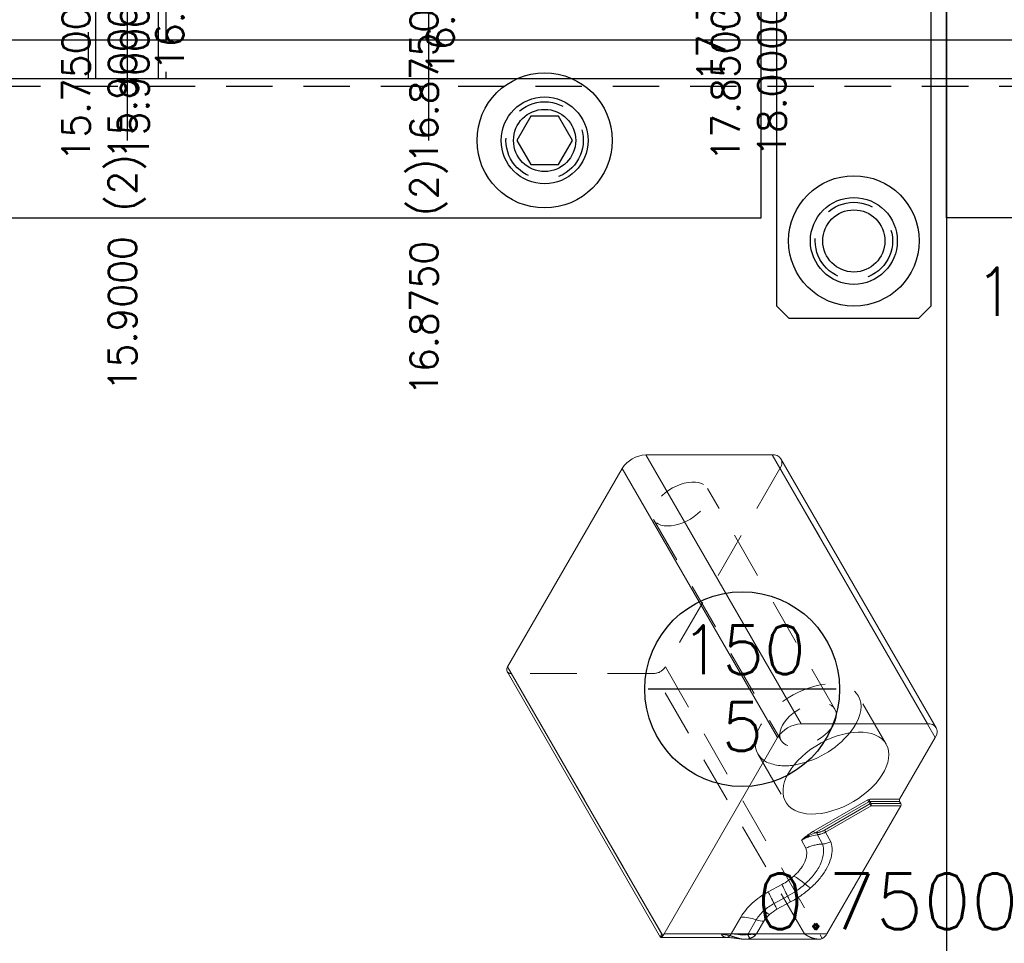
# Model space of a CAD drawing. Header units: inches. Extents: x -77 to 299, y -110 to 144.
# Tile 160 of 256: x 20.74 to 23.93, y -41.82 to -38.83. Entities that reach past the tile are written whole.
import ezdxf
from ezdxf.enums import TextEntityAlignment as Align

# ---------------------------------------------------------------- set-up
doc = ezdxf.new("R2010")
doc.units = ezdxf.units.IN
doc.header["$MEASUREMENT"] = 0
doc.linetypes.add('HIDDEN', pattern=[0.225, 0.15, -0.075])
doc.layers.get('DEFPOINTS').update_dxf_attribs({"color": 8})
for name, color, linetype in [('DIN-M-S', 8, 'Continuous'), ('DSS-M-BA', 74, 'Continuous'), ('DSS-M-H', 4, 'HIDDEN'), ('DSS-M-S', 53, 'Continuous'), ('DST-M-BA', 74, 'Continuous'), ('DST-M-S', 53, 'Continuous'), ('MFB-M-S', 8, 'Continuous'), ('ST1-M-H', 4, 'HIDDEN'), ('ST1-M-S', 193, 'Continuous'), ('SVA-M-D', 42, 'Continuous'), ('SVB-M-D', 42, 'Continuous'), ('SVD-M-D', 42, 'Continuous'), ('SVD-M-S', 8, 'Continuous'), ('SVE-M-BA', 74, 'Continuous'), ('SVE-M-D', 42, 'Continuous'), ('SVF-M-d', 42, 'Continuous')]:
    doc.layers.add(name, color=color, linetype=linetype)
doc.styles.get("Standard").update_dxf_attribs({"font": 'txt.shx'})
doc.dimstyles.get("Standard").update_dxf_attribs({"dimtxt": 0.18, "dimasz": 0.18, "dimexe": 0.18, "dimexo": 0.0625, "dimgap": 0.09, "dimtad": 0, "dimtih": 1, "dimtoh": 1, "dimdec": 4, "dimzin": 0, "dimdsep": 46, "dimtxsty": 'Standard', "dimcen": 0.09, "dimadec": 0, "dimazin": 0, "dimtfac": 1, "dimtdec": 4, "dimtofl": 0, "dimtmove": 0, "dimatfit": 3, "dimfxl": 0, "dimtolj": 1, "dimtzin": 0, "dimarcsym": 0})
doc.dimstyles.new('STANDARD$0', dxfattribs={"dimtxt": 0.156, "dimasz": 0.18, "dimexe": 0.18, "dimexo": 0.0625, "dimgap": 0.07, "dimtad": 0, "dimtih": 1, "dimtoh": 1, "dimdec": 4, "dimzin": 4, "dimdsep": 46, "dimtxsty": 'Standard', "dimcen": 0.09, "dimclrd": 2, "dimclre": 2, "dimclrt": 2, "dimadec": 4, "dimazin": 0, "dimtfac": 1, "dimtdec": 4, "dimtofl": 0, "dimtmove": 0, "dimatfit": 3, "dimfxl": 0, "dimtolj": 1, "dimtzin": 0, "dimarcsym": 0})

# ---------------------------------------------------------------- blocks, each defined once
blk = doc.blocks.new('dm108435')
at = {"layer": 'DSS-M-H'}
blk.add_circle((0, 0), 0.125, dxfattribs=at)
at = {"layer": 'DSS-M-S'}
blk.add_circle((0, 0), 0.1005, dxfattribs=at)
blk = doc.blocks.new('dm108436')
at = {"layer": 'DIN-M-S'}
for radius in [0.211, 0.1405]:
    blk.add_circle((0, 0), radius, dxfattribs=at)
blk = doc.blocks.new('dm108429')
at = {"layer": 'DSS-M-H'}
blk.add_circle((0, 0), 0.125, dxfattribs=at)
at = {"layer": 'DSS-M-S'}
blk.add_circle((0, 0), 0.1005, dxfattribs=at)
blk = doc.blocks.new('dm108432')
at = {"layer": 'MFB-M-S'}
blk.add_lwpolyline([(-0.045, 0.078), (-0.0901, 0), (-0.045, -0.078), (0.045, -0.078), (0.0901, 0), (0.045, 0.078)], close=True, dxfattribs=at)
blk.add_circle((0, 0), 0.2185, dxfattribs=at)
blk = doc.blocks.new('*D570')
at = {"layer": 'DEFPOINTS', "color": 0}
for p in [(24.638, -39.0977), (24.1998, -40.328), (24.6563, -40.328)]:
    blk.add_point(p, dxfattribs=at)
at = {"layer": 'SVD-M-D', "color": 2, "lineweight": -2}
for p, q in [((24.5755, -39.0977), (24.0198, -39.0977)), ((24.1998, -39.2777), (24.1998, -39.5648)), ((24.1998, -40.148), (24.1998, -39.8608)), ((24.5938, -40.328), (24.0198, -40.328))]:
    blk.add_line(p, q, dxfattribs=at)
at = {"layer": 'SVD-M-D', "color": 2}
for points in [[(24.1698, -39.2777), (24.2298, -39.2777), (24.1998, -39.0977)], [(24.1698, -40.148), (24.2298, -40.148), (24.1998, -40.328)]]:
    blk.add_solid(points, dxfattribs=at)
at = {"layer": 'SVD-M-D', "color": 2, "insert": (24.1998, -39.7128), "char_height": 0.156, "attachment_point": 5}
blk.add_mtext('\\A1;1.2303', dxfattribs=at)
blk = doc.blocks.new('*D706')
at = {"layer": 'DEFPOINTS', "color": 0}
for p in [(5.1919, -25.2736), (21.0919, -37.3986), (21.0919, -38.4736)]:
    blk.add_point(p, dxfattribs=at)
at = {"layer": 'SVD-M-D', "color": 0, "lineweight": -2}
blk.add_line((21.0919, -37.4298), (21.0919, -38.4736), dxfattribs=at)
at = {"layer": 'SVD-M-D', "color": 0, "insert": (21.0919, -38.9011), "char_height": 0.09, "attachment_point": 5, "rotation": 90}
blk.add_mtext('\\A1;15.9000 (2)', dxfattribs=at)
blk = doc.blocks.new('*D823')
at = {"layer": 'DEFPOINTS', "color": 0}
for p in [(5.1919, -25.2736), (21.23, -38.2736), (21.23, -38.4636)]:
    blk.add_point(p, dxfattribs=at)
at = {"layer": 'SVD-M-D', "color": 0, "lineweight": -2}
blk.add_line((21.23, -38.3048), (21.23, -38.4636), dxfattribs=at)
at = {"layer": 'SVD-M-D', "color": 0, "insert": (21.23, -38.7486), "char_height": 0.09, "attachment_point": 5, "rotation": 90}
blk.add_mtext('\\A1;16.0380', dxfattribs=at)
blk = doc.blocks.new('*D824')
at = {"layer": 'DEFPOINTS', "color": 0}
for p in [(5.1919, -25.2736), (22.105, -38.2736), (22.105, -38.4805)]:
    blk.add_point(p, dxfattribs=at)
at = {"layer": 'SVD-M-D', "color": 0, "lineweight": -2}
blk.add_line((22.105, -38.3048), (22.105, -38.4805), dxfattribs=at)
at = {"layer": 'SVD-M-D', "color": 0, "insert": (22.105, -38.758), "char_height": 0.09, "attachment_point": 5, "rotation": 90}
blk.add_mtext('\\A1;16.9130', dxfattribs=at)
blk = doc.blocks.new('*D825')
at = {"layer": 'DEFPOINTS', "color": 0}
for p in [(5.1919, -25.2736), (22.98, -38.2736), (22.98, -38.491)]:
    blk.add_point(p, dxfattribs=at)
at = {"layer": 'SVD-M-D', "color": 0, "lineweight": -2}
blk.add_line((22.98, -38.3048), (22.98, -38.491), dxfattribs=at)
at = {"layer": 'SVD-M-D', "color": 0, "insert": (22.98, -38.7835), "char_height": 0.09, "attachment_point": 5, "rotation": 90}
blk.add_mtext('\\A1;17.7880', dxfattribs=at)
blk = doc.blocks.new('*D937')
at = {"layer": 'DEFPOINTS', "color": 0}
for p in [(5.1919, -25.2736), (21.0919, -37.3986), (21.0919, -38.4736)]:
    blk.add_point(p, dxfattribs=at)
at = {"layer": 'SVE-M-D', "color": 0, "lineweight": -2}
blk.add_line((21.0919, -37.4298), (21.0919, -38.4736), dxfattribs=at)
at = {"layer": 'SVE-M-D', "color": 0, "insert": (21.0919, -38.9011), "char_height": 0.09, "attachment_point": 5, "rotation": 90}
blk.add_mtext('\\A1;15.9000 (2)', dxfattribs=at)
blk = doc.blocks.new('*D940')
at = {"layer": 'DEFPOINTS', "color": 0}
for p in [(5.1919, -25.2736), (22.0669, -36.5986), (22.0669, -38.4736)]:
    blk.add_point(p, dxfattribs=at)
at = {"layer": 'SVE-M-D', "color": 0, "lineweight": -2}
blk.add_line((22.0669, -36.6298), (22.0669, -38.4736), dxfattribs=at)
at = {"layer": 'SVE-M-D', "color": 0, "insert": (22.0669, -38.9161), "char_height": 0.09, "attachment_point": 5, "rotation": 90}
blk.add_mtext('\\A1;16.8750 (2)', dxfattribs=at)
blk = doc.blocks.new('*D975')
at = {"layer": 'DEFPOINTS', "color": 0}
for p in [(24.2254, -41.6839), (24.2254, -42.0227), (24.9754, -42.0227)]:
    blk.add_point(p, dxfattribs=at)
at = {"layer": 'SVF-M-d', "color": 0, "lineweight": -2}
for p, q in [((24.2254, -41.9602), (24.2254, -41.5039)), ((24.9754, -41.9602), (24.9754, -41.5039)), ((24.2254, -41.6839), (24.0454, -41.6839)), ((24.7954, -41.6839), (24.4054, -41.6839))]:
    blk.add_line(p, q, dxfattribs=at)
at = {"layer": 'SVF-M-d', "color": 0}
for points in [[(24.4054, -41.6539), (24.4054, -41.7139), (24.2254, -41.6839)], [(24.7954, -41.6539), (24.7954, -41.7139), (24.9754, -41.6839)]]:
    blk.add_solid(points, dxfattribs=at)
at = {"layer": 'SVF-M-d', "color": 0, "insert": (23.5504, -41.6839), "char_height": 0.18, "attachment_point": 5}
blk.add_mtext('\\A1;0.7500', dxfattribs=at)
blk = doc.blocks.new('*D1137')
at = {"layer": 'DEFPOINTS', "color": 0}
for p in [(5.1919, -24.5236), (21.0919, -37.3986), (21.0919, -39.2236)]:
    blk.add_point(p, dxfattribs=at)
at = {"layer": 'SVF-M-d', "color": 0, "lineweight": -2}
blk.add_line((21.0919, -37.4298), (21.0919, -39.2236), dxfattribs=at)
at = {"layer": 'SVF-M-d', "color": 0, "insert": (21.0919, -39.6511), "char_height": 0.09, "attachment_point": 5, "rotation": 90}
blk.add_mtext('\\A1;15.9000 (2)', dxfattribs=at)
blk = doc.blocks.new('*D1140')
at = {"layer": 'DEFPOINTS', "color": 0}
for p in [(5.1919, -24.5236), (22.0669, -36.5986), (22.0669, -39.2236)]:
    blk.add_point(p, dxfattribs=at)
at = {"layer": 'SVF-M-d', "color": 0, "lineweight": -2}
blk.add_line((22.0669, -36.6298), (22.0669, -39.2236), dxfattribs=at)
at = {"layer": 'SVF-M-d', "color": 0, "insert": (22.0669, -39.6661), "char_height": 0.09, "attachment_point": 5, "rotation": 90}
blk.add_mtext('\\A1;16.8750 (2)', dxfattribs=at)
blk = doc.blocks.new('*D1255')
at = {"layer": 'DEFPOINTS', "color": 0}
for p in [(5.1919, -25.2736), (21.0919, -37.3986), (21.0919, -38.4736)]:
    blk.add_point(p, dxfattribs=at)
at = {"layer": 'SVB-M-D', "color": 0, "lineweight": -2}
blk.add_line((21.0919, -37.4298), (21.0919, -38.4736), dxfattribs=at)
at = {"layer": 'SVB-M-D', "color": 0, "insert": (21.0919, -38.9011), "char_height": 0.09, "attachment_point": 5, "rotation": 90}
blk.add_mtext('\\A1;15.9000 (2)', dxfattribs=at)
blk = doc.blocks.new('*D1258')
at = {"layer": 'DEFPOINTS', "color": 0}
for p in [(5.1919, -25.2736), (22.0669, -36.5986), (22.0669, -38.4736)]:
    blk.add_point(p, dxfattribs=at)
at = {"layer": 'SVB-M-D', "color": 0, "lineweight": -2}
blk.add_line((22.0669, -36.6298), (22.0669, -38.4736), dxfattribs=at)
at = {"layer": 'SVB-M-D', "color": 0, "insert": (22.0669, -38.9161), "char_height": 0.09, "attachment_point": 5, "rotation": 90}
blk.add_mtext('\\A1;16.8750 (2)', dxfattribs=at)
blk = doc.blocks.new('*D1260')
at = {"layer": 'DEFPOINTS', "color": 0}
for p in [(5.1919, -25.2736), (23.0419, -34.7986), (23.0419, -38.4736)]:
    blk.add_point(p, dxfattribs=at)
at = {"layer": 'SVB-M-D', "color": 0, "lineweight": -2}
blk.add_line((23.0419, -34.8298), (23.0419, -38.4736), dxfattribs=at)
at = {"layer": 'SVB-M-D', "color": 0, "insert": (23.0419, -38.9086), "char_height": 0.09, "attachment_point": 5, "rotation": 90}
blk.add_mtext('\\A1;17.8500 (2)', dxfattribs=at)
blk = doc.blocks.new('*D1408')
at = {"layer": 'DEFPOINTS', "color": 0}
for p in [(5.1919, -25.2736), (20.9419, -35.8336), (20.9419, -38.4736)]:
    blk.add_point(p, dxfattribs=at)
at = {"layer": 'SVA-M-D', "color": 0, "lineweight": -2}
blk.add_line((20.9419, -35.8648), (20.9419, -38.4736), dxfattribs=at)
at = {"layer": 'SVA-M-D', "color": 0, "insert": (20.9419, -38.9086), "char_height": 0.09, "attachment_point": 5, "rotation": 90}
blk.add_mtext('\\A1;15.7500 (2)', dxfattribs=at)
blk = doc.blocks.new('*D1409')
at = {"layer": 'DEFPOINTS', "color": 0}
for p in [(5.1919, -25.2736), (21.0919, -37.3986), (21.1319, -38.4736)]:
    blk.add_point(p, dxfattribs=at)
at = {"layer": 'SVA-M-D', "color": 0, "lineweight": -2}
for p, q in [((21.0919, -37.4298), (21.0919, -38.1136)), ((21.0919, -38.1136), (21.1319, -38.2936)), ((21.1319, -38.2936), (21.1319, -38.4736))]:
    blk.add_line(p, q, dxfattribs=at)
at = {"layer": 'SVA-M-D', "color": 0, "insert": (21.1319, -38.9011), "char_height": 0.09, "attachment_point": 5, "rotation": 90}
blk.add_mtext('\\A1;15.9000 (2)', dxfattribs=at)
blk = doc.blocks.new('*D1413')
at = {"layer": 'DEFPOINTS', "color": 0}
for p in [(5.1919, -25.2736), (23.1919, -35.8336), (23.1919, -38.4736)]:
    blk.add_point(p, dxfattribs=at)
at = {"layer": 'SVA-M-D', "color": 0, "lineweight": -2}
blk.add_line((23.1919, -35.8648), (23.1919, -38.4736), dxfattribs=at)
at = {"layer": 'SVA-M-D', "color": 0, "insert": (23.1919, -38.8936), "char_height": 0.09, "attachment_point": 5, "rotation": 90}
blk.add_mtext('\\A1;18.0000 (4)', dxfattribs=at)
blk = doc.blocks.new('DMDBSPLT')
blk.add_line((0.4831, 0), (-0.4831, 0))
blk.add_circle((0, 0), 0.5)
at = {"flags": 1}
for tag, p in [('H/T', (4.3481, 0.1)), ('XDIM', (0.8518, 0.1)), ('YDIM', (2.7624, 0.1)), ('MATL', (0.5618, -0.3997)), ('ZDIM', (2.1539, -0.4)), ('DE#1', (0, -0.9)), ('DE#2', (0, -1.3)), ('DE#3', (0, -1.7))]:
    blk.add_attdef(tag, p, '', height=0.25, dxfattribs=at)
for tag, p in [('DET#', (0.0048, 0.077)), ('SHT#', (0.0007, -0.3175))]:
    blk.add_attdef(tag, text='', height=0.25).set_placement(p, align=Align.CENTER)
blk.add_attdef('QTY#', text='', height=0.25, dxfattribs=at).set_placement((4.2967, -0.4), align=Align.RIGHT)

msp = doc.modelspace()

# ---------------------------------------------------------------- linework, layer by layer
at = {"layer": 'DIN-M-S'}
msp.add_lwpolyline([(23.1919, -39.75856), (23.2319, -39.79856), (23.6519, -39.79856), (23.6919, -39.75856), (23.6919, -38.29856), (23.1919, -38.29856)], close=True, dxfattribs=at)
at = {"layer": 'DSS-M-BA'}
for points in [[(22.99885, -33.57579, 0, 0.0567, 0), (22.96691, -33.95243, 0, 0, 0.0619754), (23.48783, -46.04591, 0, 0, 0.0619754)], [(21.18977, -34.1263, 0, 0.0567, 0), (21.15669, -34.50285, 0, 0, 0.0376067), (21.04145, -46.04207, 0, 0, 0.0376067)]]:
    msp.add_lwpolyline(points, format="xyseb", dxfattribs=at)
at = {"layer": 'DSS-M-H'}
msp.add_lwpolyline([(4.2419, -39.04856), (10.5394, -39.04856, -0.4142136), (10.7894, -39.29856), (10.7894, -40.58356, 1), (11.4144, -40.58356), (11.4144, -39.29856, -0.4142136), (11.6644, -39.04856), (19.53834, -39.04856, -0.3987453), (19.66316, -39.16692, 0.9482622), (20.28728, -39.16692, -0.3987453), (20.41211, -39.04856), (25.2419, -39.04856)], format="xyb", dxfattribs=at)
at = {"layer": 'DST-M-BA'}
msp.add_lwpolyline([(21.69925, -34.33895, 0, 0.0567, 0), (21.61809, -34.70811, 0, 0, 0.1063907), (21.64747, -46.04899, 0, 0, 0.1063907)], format="xyseb", dxfattribs=at)
at = {"layer": 'DST-M-S'}
msp.add_line((4.2419, -38.89856), (25.2419, -38.89856), dxfattribs=at)
at = {"layer": 'MFB-M-S'}
for points in [[(23.7419, -45.64856), (25.2419, -45.64856), (25.2419, -17.89856), (23.7419, -17.89856)], [(25.23187, -36.32355), (25.23187, -39.47356), (23.74187, -39.47356), (23.74187, -38.34856), (24.24183, -38.34856), (24.24183, -36.32355)], [(15.5169, -39.47356), (17.59751, -39.47356), (17.59751, -39.04856), (19.19751, -39.04856), (19.19751, -39.47356), (23.1419, -39.47356), (23.1419, -38.34856), (15.5169, -38.34856)]]:
    msp.add_lwpolyline(points, close=True, dxfattribs=at)
msp.add_circle((22.44191, -39.22356), 0.1405, dxfattribs=at)
at = {"layer": 'ST1-M-H'}
for p, q in [((20.9669, -39.02356), (20.9669, -37.75211)), ((21.2169, -37.75211), (21.2169, -39.02356))]:
    msp.add_line(p, q, dxfattribs=at)
at = {"layer": 'ST1-M-S'}
for p, q in [((20.9914, -39.02356), (20.9914, -37.75984)), ((21.1924, -37.75984), (21.1924, -39.02356))]:
    msp.add_line(p, q, dxfattribs=at)
msp.add_lwpolyline([(13.7794, -33.22356, 0.4142136), (14.0294, -33.47356), (14.1669, -33.47356, -0.4142136), (14.4669, -33.77356), (14.4669, -39.02356), (24.1919, -39.02356), (24.1919, -24.52356), (14.4669, -24.52356), (14.4669, -29.77356, -0.4142136), (14.1669, -30.07356), (14.0294, -30.07356, 0.4142136), (13.7794, -30.32356)], format="xyb", close=True, dxfattribs=at)
at = {"layer": 'SVD-M-S', "color": 7, "linetype": 'Continuous', "lineweight": 15}
for p, q in [((22.76919, -40.24027), (23.17746, -40.24027)), ((23.27141, -41.11023), (22.76919, -40.24027)), ((23.17746, -40.24027), (23.67968, -41.11023)), ((23.70829, -41.12318), (23.20608, -40.25321)), ((22.3222, -40.92616), (22.69264, -40.28446)), ((22.69264, -40.28446), (23.19486, -41.15443)), ((22.3222, -40.92616), (22.82395, -41.79532)), ((22.32071, -40.94116), (22.81696, -41.80078)), ((23.27141, -41.11023), (23.67968, -41.11023)), ((22.82826, -41.78947), (23.19486, -41.15443)), ((23.58988, -41.35418), (23.7052, -41.15443)), ((23.48651, -41.35625), (23.31143, -41.45734)), ((23.49, -41.36229), (23.31491, -41.46338)), ((23.49395, -41.36914), (23.34694, -41.45402)), ((23.35043, -41.46005), (23.49744, -41.37517)), ((23.35467, -41.78947), (23.59384, -41.37517)), ((23.49395, -41.36914), (23.49, -41.36229)), ((23.58988, -41.35418), (23.49348, -41.35418)), ((23.49348, -41.36125), (23.49744, -41.3681)), ((23.58988, -41.36125), (23.49348, -41.36125)), ((23.59384, -41.3681), (23.49744, -41.3681)), ((23.49744, -41.37517), (23.59384, -41.37517)), ((23.59384, -41.3681), (23.58988, -41.36125)), ((23.32437, -41.46887), (23.34058, -41.49889)), ((23.36744, -41.49155), (23.35043, -41.46005)), ((23.27256, -41.48645), (23.28667, -41.51259)), ((23.20908, -41.62986), (23.16528, -41.65348)), ((23.22769, -41.6675), (23.1839, -41.69112)), ((23.19321, -41.70996), (23.23701, -41.68634)), ((23.07657, -41.73489), (23.04506, -41.78947)), ((23.12609, -41.74417), (23.09895, -41.79121)), ((23.12739, -41.78948), (23.15088, -41.74881)), ((23.04506, -41.78947), (22.82826, -41.78947)), ((23.35467, -41.78947), (23.12739, -41.78948)), ((22.81744, -41.80101), (23.02897, -41.80101)), ((23.08922, -41.80678), (23.32824, -41.80678))]:
    msp.add_line(p, q, dxfattribs=at)
at = {"layer": 'SVD-M-S', "color": 7, "linetype": 'HIDDEN', "lineweight": 0}
for p, q in [((23.20298, -40.28446), (22.83254, -40.92616)), ((23.7052, -41.15443), (23.20298, -40.28446)), ((23.3808, -41.0633), (22.96852, -40.34912)), ((22.79444, -40.44961), (23.20673, -41.16379)), ((22.83254, -40.92616), (23.33966, -41.80463)), ((22.82058, -41.78947), (22.33445, -40.94737)), ((22.79579, -40.94737), (22.33445, -40.94737)), ((23.28193, -41.78947), (22.79579, -40.94737)), ((23.54608, -41.17559), (23.45615, -41.0198)), ((23.13138, -41.20729), (23.22131, -41.36307)), ((23.01288, -41.78947), (22.82058, -41.78947)), ((23.01288, -41.78947), (23.28193, -41.78947))]:
    msp.add_line(p, q, dxfattribs=at)
at = {"layer": 'SVD-M-S', "color": 7, "linetype": 'HIDDEN', "lineweight": 0, "flags": 128}
for points in [[(22.80962, -40.46377), (22.81825, -40.46733), (22.82812, -40.46956), (22.83903, -40.47042), (22.85076, -40.4699), (22.86309, -40.46801), (22.87578, -40.46478), (22.88858, -40.46028), (22.90124, -40.45459), (22.91352, -40.44783), (22.92517, -40.44013), (22.93597, -40.43163), (22.94571, -40.4225), (22.95421, -40.41293), (22.96128, -40.40309), (22.9668, -40.39317), (22.97067, -40.38338), (22.97279, -40.3739), (22.97314, -40.36491), (22.97171, -40.3566), (22.96851, -40.34912), (22.96363, -40.34261), (22.95714, -40.33721), (22.94919, -40.33302), (22.93991, -40.33012), (22.9295, -40.32857), (22.91815, -40.3284), (22.90609, -40.32961), (22.89355, -40.33217), (22.88078, -40.33605), (22.86801, -40.34115), (22.85552, -40.34739), (22.84352, -40.35464), (22.83227, -40.36277), (22.82197, -40.3716), (22.81283, -40.38097), (22.80503, -40.39071), (22.79871, -40.40061), (22.79401, -40.41048), (22.79101, -40.42014), (22.78977, -40.4294), (22.79031, -40.43807), (22.79263, -40.44599), (22.79668, -40.453), (22.80238, -40.45897), (22.80962, -40.46377)], [(23.42911, -41.13926), (23.43341, -41.13376), (23.44284, -41.12018), (23.4507, -41.10653), (23.4569, -41.09295), (23.46136, -41.0796), (23.46405, -41.0666), (23.46493, -41.0541), (23.464, -41.04223), (23.46126, -41.03111), (23.45675, -41.02087), (23.45051, -41.01162), (23.44261, -41.00344), (23.43314, -40.99643), (23.42218, -40.99066), (23.40986, -40.98619), (23.39632, -40.98308), (23.38168, -40.98134), (23.36611, -40.98101), (23.34978, -40.98208), (23.33285, -40.98455), (23.31551, -40.98838), (23.29794, -40.99354), (23.28032, -40.99998), (23.26285, -41.00761), (23.2457, -41.01637), (23.22907, -41.02616), (23.21311, -41.03688), (23.19802, -41.04841), (23.18394, -41.06063), (23.17102, -41.07341), (23.1594, -41.08661), (23.14921, -41.1001), (23.14055, -41.11373), (23.13352, -41.12737), (23.12818, -41.14085), (23.1246, -41.15405), (23.12281, -41.16681), (23.12284, -41.17901), (23.12467, -41.19052), (23.1283, -41.20121), (23.13368, -41.21097), (23.14076, -41.2197), (23.14946, -41.22731), (23.15969, -41.23371), (23.15969, -41.23371)], [(23.2219, -41.17795), (23.21466, -41.17314), (23.20897, -41.16718), (23.20492, -41.16017), (23.2026, -41.15225), (23.20205, -41.14358), (23.20329, -41.13432), (23.2063, -41.12466), (23.211, -41.11478), (23.21731, -41.10488), (23.22512, -41.09515), (23.23426, -41.08578), (23.24455, -41.07694), (23.25581, -41.06882), (23.2678, -41.06157), (23.2803, -41.05533), (23.29306, -41.05023), (23.30584, -41.04635), (23.31838, -41.04379), (23.33044, -41.04258), (23.34179, -41.04275), (23.3522, -41.0443), (23.36147, -41.0472), (23.36943, -41.05139), (23.37591, -41.05679), (23.3808, -41.06329), (23.38399, -41.07078), (23.38543, -41.07909), (23.38508, -41.08808), (23.38295, -41.09756), (23.37909, -41.10735), (23.37357, -41.11726), (23.36649, -41.1271), (23.358, -41.13668), (23.34826, -41.14581), (23.33746, -41.15431), (23.3258, -41.16201), (23.31353, -41.16877), (23.30087, -41.17446), (23.28807, -41.17896), (23.27538, -41.18219), (23.26305, -41.18408), (23.25131, -41.1846), (23.24041, -41.18373), (23.23054, -41.1815), (23.2219, -41.17795)]]:
    msp.add_lwpolyline(points, dxfattribs=at)
at = {"layer": 'SVD-M-S', "color": 7, "linetype": 'Continuous', "lineweight": 15, "flags": 128}
for points in [[(23.24963, -41.38949), (23.26128, -41.39462), (23.27423, -41.39841), (23.28834, -41.40084), (23.30346, -41.40187), (23.31943, -41.4015), (23.33608, -41.39973), (23.35324, -41.39658), (23.37072, -41.39207), (23.38834, -41.38627), (23.40591, -41.37923), (23.42324, -41.37102), (23.44015, -41.36173), (23.45647, -41.35146), (23.47201, -41.34033), (23.48662, -41.32844), (23.50014, -41.31592), (23.51242, -41.30291), (23.52334, -41.28955), (23.53278, -41.27597), (23.54063, -41.26232), (23.54683, -41.24874), (23.55129, -41.23538), (23.55398, -41.22238), (23.55487, -41.20988), (23.55393, -41.19801), (23.5512, -41.1869), (23.54669, -41.17666), (23.54045, -41.1674), (23.53255, -41.15922), (23.52307, -41.15221), (23.51211, -41.14645), (23.4998, -41.14198), (23.48625, -41.13886), (23.47161, -41.13713), (23.45605, -41.1368), (23.43971, -41.13787), (23.42279, -41.14034), (23.40544, -41.14417), (23.38787, -41.14933), (23.37026, -41.15576), (23.35278, -41.1634), (23.33564, -41.17216), (23.319, -41.18195), (23.30305, -41.19266), (23.28795, -41.20419), (23.27387, -41.21641), (23.26095, -41.22919), (23.24934, -41.2424), (23.23915, -41.25589), (23.23049, -41.26952), (23.22345, -41.28315), (23.21812, -41.29664), (23.21453, -41.30983), (23.21275, -41.3226), (23.21277, -41.3348), (23.21461, -41.34631), (23.21823, -41.357), (23.22362, -41.36676), (23.2307, -41.37549), (23.2394, -41.38309), (23.24963, -41.38949)], [(23.48651, -41.35625), (23.48683, -41.35681), (23.48722, -41.35748), (23.48766, -41.35824), (23.48813, -41.35906), (23.48862, -41.3599), (23.48911, -41.36075), (23.48957, -41.36155), (23.49, -41.36229)], [(23.49744, -41.37517), (23.49712, -41.37462), (23.49673, -41.37395), (23.49629, -41.37319), (23.49582, -41.37237), (23.49533, -41.37152), (23.49484, -41.37068), (23.49438, -41.36988), (23.49395, -41.36914)]]:
    msp.add_lwpolyline(points, dxfattribs=at)
at = {"layer": 'SVD-M-S', "color": 7, "linetype": 'Continuous', "lineweight": 15}
for centre, radius, start, end in [((22.77356, -40.33622), 0.09605, 92.60548, 147.39452), ((23.18124, -40.27), 0.02997, 34.05635, 97.25583), ((22.33446, -40.93495), 0.01509, 144.38242, 204.30712), ((23.27578, -41.20618), 0.09605, 92.60545, 147.39453), ((23.68405, -41.13717), 0.02729, 320.79668, 99.21407), ((23.1964, -40.94489), 0.30321, 279.86515, 320.12946), ((23.49373, -41.36846), 0.00721, 91.95657, 121.14347), ((23.50031, -41.35772), 0.00769, 152.60966, 207.39036), ((23.49768, -41.37531), 0.00721, 91.9565, 121.14371), ((23.49061, -41.37164), 0.00769, 332.60967, 27.39032), ((23.59671, -41.35772), 0.00769, 152.60966, 207.39032), ((23.58701, -41.37164), 0.00769, 332.60967, 27.39032), ((23.08894, -41.40927), 0.29314, 298.24996, 311.69414), ((23.26437, -41.84089), 0.17002, 118.24997, 131.69414), ((23.23438, -41.8088), 0.12611, 131.21955, 149.17207), ((22.80158, -41.77434), 0.03067, 316.83107, 330.43161), ((23.32234, -41.77247), 0.03653, 298.31994, 332.26809)]:
    msp.add_arc(centre, radius, start, end, dxfattribs=at)
at = {"layer": 'SVD-M-S', "color": 7, "linetype": 'HIDDEN', "lineweight": 0}
for centre, radius, start, end in [((23.17743, -40.26615), 0.03144, 324.38242, 24.30712), ((22.7937, -40.90132), 0.0461, 272.60548, 327.39452), ((22.33283, -40.93267), 0.01479, 215.01333, 276.29885), ((23.22023, -41.09367), 0.15256, 246.62288, 280.62384)]:
    msp.add_arc(centre, radius, start, end, dxfattribs=at)
at = {"layer": 'SVD-M-S', "color": 7, "linetype": 'Continuous', "lineweight": 15}
for points in [[(23.48651, -41.35625), (23.48881, -41.35493), (23.49132, -41.35418), (23.49348, -41.35418)], [(23.24788, -41.60272), (23.23651, -41.61291), (23.22306, -41.62232), (23.20908, -41.62986)], [(23.22769, -41.6675), (23.22011, -41.6527), (23.21367, -41.63968), (23.20908, -41.62986)], [(23.28393, -41.62816), (23.29041, -41.63369), (23.29665, -41.63809), (23.30197, -41.64089)], [(23.16528, -41.65348), (23.16987, -41.66331), (23.17631, -41.67633), (23.1839, -41.69112)], [(23.22769, -41.6675), (23.23149, -41.6749), (23.23471, -41.68142), (23.23701, -41.68634)], [(23.19321, -41.70996), (23.19092, -41.70505), (23.18769, -41.69853), (23.1839, -41.69112)], [(23.12609, -41.74417), (23.10899, -41.7381), (23.09186, -41.73489), (23.07657, -41.73489)], [(23.16933, -41.72667), (23.16168, -41.73352), (23.15524, -41.74125), (23.15088, -41.74881)], [(23.15128, -41.71394), (23.15776, -41.71946), (23.16401, -41.72387), (23.16933, -41.72667)], [(23.19321, -41.70996), (23.1846, -41.71461), (23.17633, -41.7204), (23.16933, -41.72667)], [(23.12609, -41.74417), (23.13465, -41.74721), (23.14322, -41.74881), (23.15088, -41.74881)]]:
    msp.add_open_spline(points, degree=3, dxfattribs=at)
for points, knots in [([(23.28154, -41.479), (23.28003, -41.48023), (23.27778, -41.48209), (23.27516, -41.48427), (23.27386, -41.48536), (23.27322, -41.48589), (23.27291, -41.48615), (23.27275, -41.48629), (23.27264, -41.48638), (23.27258, -41.48643), (23.27255, -41.48645)], [0, 0, 0, 0, 0.4999722, 0.7499563, 0.8749511, 0.9374495, 0.9624491, 0.9811989, 0.9905738, 1, 1, 1, 1]), ([(23.27255, -41.48645), (23.27259, -41.48643), (23.2727, -41.48635), (23.27313, -41.48605), (23.27474, -41.48495), (23.27647, -41.48378), (23.27808, -41.48272), (23.27887, -41.4822), (23.28036, -41.48123), (23.28167, -41.48041), (23.28258, -41.47983)], [0, 0, 0, 0, 0.00947771, 0.03446572, 0.13009623, 0.4969544, 0.5552416, 0.61184636, 0.73197699, 1, 1, 1, 1]), ([(23.32437, -41.46888), (23.32437, -41.46888), (23.32437, -41.46888), (23.32437, -41.46888), (23.31538, -41.46999), (23.30642, -41.47206), (23.29763, -41.47506), (23.29323, -41.47655), (23.28892, -41.47827), (23.2847, -41.4802), (23.28258, -41.48116), (23.28049, -41.48218), (23.27842, -41.48325), (23.27645, -41.48427), (23.27456, -41.4853), (23.27256, -41.48645)], [-0.000000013, -0.000000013, -0.000000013, -0.000000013, 0, 0, 0, 0.000742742, 0.000742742, 0.000742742, 0.001114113, 0.001114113, 0.001114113, 0.0012997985, 0.0012997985, 0.0012997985, 0.0014765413, 0.0014765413, 0.0014765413, 0.0014765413]), ([(23.31143, -41.45734), (23.31028, -41.45802), (23.3079, -41.45943), (23.30291, -41.46267), (23.297, -41.46683), (23.28939, -41.47262), (23.28445, -41.47663), (23.28154, -41.479)], [0, 0, 0, 0, 0.10689961, 0.22195595, 0.47757998, 0.69119847, 1, 1, 1, 1]), ([(23.28154, -41.479), (23.28169, -41.4791), (23.28186, -41.47922), (23.28203, -41.47936), (23.28221, -41.4795), (23.28239, -41.47966), (23.28258, -41.47983)], [0, 0, 0, 0, 0.5, 0.5, 0.5, 1.0000017, 1.0000017, 1.0000017, 1.0000017]), ([(23.28258, -41.47983), (23.28262, -41.47981), (23.28266, -41.47978), (23.2827, -41.47976), (23.2862, -41.47757), (23.28975, -41.47548), (23.29331, -41.47352), (23.30045, -41.46958), (23.30766, -41.46614), (23.31491, -41.46338)], [0.00222106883, 0.00222106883, 0.00222106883, 0.00222106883, 0.00222462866, 0.00222462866, 0.00222462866, 0.00253629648, 0.00253629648, 0.00253629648, 0.0031596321, 0.0031596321, 0.0031596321, 0.0031596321]), ([(23.31491, -41.46338), (23.31438, -41.46245), (23.31369, -41.46126), (23.31305, -41.46014), (23.3124, -41.45903), (23.31181, -41.45799), (23.31143, -41.45734)], [0, 0, 0, 0, 0.5, 0.5, 0.5, 1, 1, 1, 1]), ([(23.31491, -41.46338), (23.31628, -41.46313), (23.31902, -41.46265), (23.32176, -41.46229), (23.32312, -41.46211)], [0, 0, 0, 0, 0.5, 1, 1, 1, 1]), ([(23.32312, -41.46211), (23.32308, -41.46322), (23.32318, -41.4646), (23.32364, -41.46711), (23.324, -41.46822), (23.32437, -41.46888)], [0, 0, 0, 0, 0.5, 0.5, 1, 1, 1, 1]), ([(23.32312, -41.46211), (23.3245, -41.4619), (23.32724, -41.4615), (23.33133, -41.46054), (23.33534, -41.45933), (23.33929, -41.45784), (23.34318, -41.45609), (23.34568, -41.45471), (23.34694, -41.45402)], [0, 0, 0, 0, 0.1686175, 0.3350648, 0.5003742, 0.6655994, 0.8317956, 1, 1, 1, 1]), ([(23.35043, -41.46005), (23.34911, -41.46078), (23.34655, -41.46219), (23.34271, -41.46394), (23.33906, -41.46537), (23.33563, -41.4665), (23.33244, -41.46738), (23.32951, -41.46805), (23.32685, -41.46854), (23.32517, -41.46877), (23.32437, -41.46887)], [0, 0, 0, 0, 0.161178, 0.3120167, 0.4525215, 0.5826928, 0.7025295, 0.8120284, 0.9111867, 1, 1, 1, 1]), ([(23.34694, -41.45402), (23.34747, -41.45494), (23.34816, -41.45613), (23.34945, -41.45836), (23.35005, -41.4594), (23.35043, -41.46005)], [0, 0, 0, 0, 0.5, 0.5, 1, 1, 1, 1]), ([(23.28393, -41.62816), (23.2949, -41.61833), (23.30513, -41.60749), (23.32256, -41.5848), (23.32974, -41.57295), (23.33995, -41.54965), (23.34298, -41.53821), (23.34476, -41.51706), (23.34354, -41.50735), (23.34058, -41.49888)], [0, 0, 0, 0, 0.25, 0.25, 0.5, 0.5, 0.75, 0.75, 1, 1, 1, 1]), ([(23.28667, -41.51259), (23.28857, -41.51766), (23.28956, -41.52339), (23.28933, -41.53587), (23.2881, -41.5426), (23.28574, -41.54956)], [0, 0, 0, 0, 0.5, 0.5, 1, 1, 1, 1]), ([(23.34058, -41.49888), (23.33826, -41.49904), (23.33362, -41.49934), (23.32667, -41.50024), (23.31975, -41.50146), (23.3129, -41.50302), (23.30615, -41.50492), (23.2995, -41.50715), (23.29299, -41.50967), (23.28877, -41.51162), (23.28667, -41.51259)], [0, 0, 0, 0, 0.1256335, 0.2510881, 0.3763626, 0.5014556, 0.6263666, 0.7510953, 0.8756401, 1, 1, 1, 1]), ([(23.36744, -41.49155), (23.36743, -41.49155), (23.36743, -41.49155), (23.36743, -41.49155), (23.36534, -41.49259), (23.36104, -41.49446), (23.35435, -41.49665), (23.34749, -41.49817), (23.34288, -41.49872), (23.34059, -41.49889), (23.34058, -41.49889), (23.34058, -41.49889), (23.34058, -41.49889)], [-0.0000851, -0.0000851, -0.0000851, -0.0000851, 0.0000044, 0.0000044, 0.0000044, 0.2500044, 0.5000044, 0.7500044, 1.0000044, 1.0000044, 1.0000044, 1.0000895, 1.0000895, 1.0000895, 1.0000895]), ([(23.37144, -41.52158), (23.37151, -41.51979), (23.37163, -41.51623), (23.37141, -41.51104), (23.37091, -41.50596), (23.37008, -41.50102), (23.36895, -41.4962), (23.36794, -41.4931), (23.36744, -41.49155)], [0, 0, 0, 0, 0.1671998, 0.333805, 0.500101, 0.6663745, 0.8329123, 1, 1, 1, 1]), ([(23.37144, -41.52158), (23.37097, -41.53087), (23.36906, -41.54079), (23.36229, -41.56122), (23.35743, -41.57172), (23.34516, -41.59256), (23.33774, -41.60289), (23.32103, -41.62267), (23.31176, -41.63213), (23.30197, -41.64089)], [0, 0, 0, 0, 0.25, 0.25, 0.5, 0.5, 0.75, 0.75, 1, 1, 1, 1]), ([(23.28574, -41.54956), (23.28266, -41.55865), (23.27762, -41.5681), (23.26455, -41.58627), (23.25654, -41.59495), (23.24788, -41.60272)], [0, 0, 0, 0, 0.5, 0.5, 1, 1, 1, 1]), ([(23.28393, -41.62816), (23.27745, -41.62264), (23.27109, -41.61767), (23.25896, -41.60911), (23.25319, -41.60552), (23.24788, -41.60272)], [0, 0, 0, 0, 0.5, 0.5, 0.99995843, 0.99995843, 0.99995843, 0.99995843]), ([(23.07657, -41.73489), (23.08514, -41.72005), (23.09772, -41.70454), (23.12862, -41.67618), (23.14682, -41.66344), (23.16528, -41.65348)], [0, 0, 0, 0, 0.5, 0.5, 1, 1, 1, 1]), ([(23.30197, -41.64089), (23.29245, -41.64943), (23.28208, -41.65764), (23.26021, -41.67294), (23.24872, -41.68002), (23.23701, -41.68634)], [0, 0, 0, 0, 0.5, 0.5, 1, 1, 1, 1]), ([(22.82395, -41.79532), (22.82321, -41.7961), (22.82169, -41.79767), (22.81998, -41.79932), (22.81867, -41.80041), (22.81779, -41.801), (22.81754, -41.80092), (22.81744, -41.80088)], [0, 0, 0, 0, 0.2107056, 0.4286936, 0.6390724, 0.8539076, 1, 1, 1, 1]), ([(23.04506, -41.78947), (23.05003, -41.78947), (23.05492, -41.78981), (23.06491, -41.79087), (23.06966, -41.79154), (23.07917, -41.79263), (23.08364, -41.79301), (23.092, -41.79289), (23.09584, -41.79235), (23.09895, -41.79121)], [0, 0, 0, 0, 0.25, 0.25, 0.5, 0.5, 0.75, 0.75, 1, 1, 1, 1]), ([(23.09895, -41.79121), (23.09904, -41.79126), (23.09933, -41.79142), (23.10003, -41.79153), (23.10103, -41.79169), (23.10241, -41.79181), (23.10429, -41.79191), (23.10594, -41.79195), (23.10711, -41.79189), (23.10746, -41.79188), (23.1076, -41.79183), (23.10762, -41.79181), (23.10763, -41.7918), (23.10763, -41.79179), (23.10758, -41.79175), (23.1075, -41.79172), (23.10748, -41.79163), (23.10751, -41.79159), (23.10754, -41.79153), (23.1075, -41.7916), (23.10751, -41.79159), (23.10751, -41.79158), (23.10752, -41.79157), (23.10754, -41.79155), (23.10765, -41.79146), (23.10798, -41.79132), (23.10992, -41.7908), (23.1135, -41.79029), (23.11723, -41.78987), (23.1196, -41.78979), (23.1206, -41.7898), (23.12132, -41.78987), (23.12174, -41.78993), (23.12191, -41.79009), (23.12187, -41.79016), (23.12186, -41.79017), (23.12185, -41.79019), (23.12182, -41.79022), (23.12175, -41.79028), (23.12149, -41.79042), (23.12045, -41.79081), (23.11904, -41.79116), (23.11761, -41.79143), (23.11696, -41.79157), (23.11669, -41.79163), (23.11664, -41.79166), (23.11664, -41.79167), (23.11664, -41.79167), (23.11664, -41.79168), (23.11666, -41.7917), (23.11679, -41.79173), (23.11762, -41.79175), (23.11932, -41.79167), (23.12184, -41.79129), (23.12435, -41.79076), (23.12593, -41.79018), (23.12662, -41.78992)], [0, 0, 0, 0, 0.0087917, 0.025582, 0.0508279, 0.0846451, 0.1270791, 0.1901481, 0.2059224, 0.2138081, 0.2157446, 0.2161401, 0.2163172, 0.2164846, 0.217212, 0.2210814, 0.2243286, 0.2247378, 0.2257747, 0.2267598, 0.2268118, 0.2269162, 0.2271269, 0.2279992, 0.2298957, 0.238333, 0.2538684, 0.3777789, 0.5008919, 0.5339422, 0.5630627, 0.5817457, 0.594273, 0.6017103, 0.6019577, 0.6022031, 0.6026893, 0.6036548, 0.6056118, 0.6096348, 0.6252232, 0.6868866, 0.7178057, 0.7332575, 0.7371106, 0.7375098, 0.7375936, 0.737675, 0.7378386, 0.7386495, 0.7408072, 0.7486636, 0.8037512, 0.8743949, 0.9445849, 1, 1, 1, 1]), ([(23.09895, -41.79121), (23.0993, -41.7921), (23.09999, -41.79383), (23.10097, -41.79606), (23.10187, -41.79794), (23.10281, -41.79972), (23.10373, -41.80125), (23.10477, -41.80268), (23.10554, -41.80356), (23.10605, -41.80397), (23.10618, -41.80408)], [0, 0, 0, 0, 0.1400141, 0.2702573, 0.3907917, 0.5013061, 0.6544953, 0.7729484, 0.9389157, 1, 1, 1, 1]), ([(23.12662, -41.78992), (23.12622, -41.79022), (23.12504, -41.79113), (23.12375, -41.79232), (23.12202, -41.79385), (23.12091, -41.79486), (23.12013, -41.7957), (23.11993, -41.79588), (23.11993, -41.79601), (23.12021, -41.79583), (23.12047, -41.79565), (23.12105, -41.79528), (23.12167, -41.79486), (23.1223, -41.79444), (23.12277, -41.79418), (23.12314, -41.79397), (23.12336, -41.79402), (23.12329, -41.79419), (23.1231, -41.79454), (23.12241, -41.79533), (23.12129, -41.79634), (23.11964, -41.79758), (23.11782, -41.79872), (23.11594, -41.79971), (23.11458, -41.8003), (23.1138, -41.80065), (23.11334, -41.80075), (23.11292, -41.80092), (23.1123, -41.80124), (23.11121, -41.8018), (23.1097, -41.80255), (23.1084, -41.80315), (23.10751, -41.80355), (23.10715, -41.80371), (23.10688, -41.80384), (23.10671, -41.80394), (23.10645, -41.80402), (23.10627, -41.80406), (23.10618, -41.80408)], [0, 0, 0, 0, 0.0410455, 0.121396, 0.1508131, 0.2427887, 0.2570176, 0.2653842, 0.2683656, 0.2732387, 0.2840997, 0.3018367, 0.3279861, 0.3485474, 0.3636711, 0.3732557, 0.3789155, 0.3850927, 0.3944814, 0.4256676, 0.4880031, 0.5368075, 0.6125289, 0.6773083, 0.718982, 0.7371351, 0.7476912, 0.7553877, 0.7743065, 0.812115, 0.8687701, 0.9349079, 0.953053, 0.967946, 0.9764103, 0.9849891, 0.9931922, 1, 1, 1, 1]), ([(23.02898, -41.80101), (23.03281, -41.80111), (23.04046, -41.80132), (23.05433, -41.80302), (23.06623, -41.80474), (23.07448, -41.80573), (23.0786, -41.80617), (23.08132, -41.80637), (23.08261, -41.80647)], [0, 0, 0, 0, 0.2689235, 0.5372109, 0.8020897, 0.8700959, 0.9382238, 1, 1, 1, 1]), ([(23.08262, -41.8064), (23.08308, -41.80647), (23.08484, -41.80673), (23.08721, -41.80676), (23.08967, -41.80679), (23.0913, -41.80675), (23.09288, -41.80668), (23.09401, -41.80661), (23.0947, -41.80655), (23.09527, -41.80651), (23.09582, -41.80649), (23.09653, -41.80645), (23.09728, -41.80639), (23.09842, -41.80626), (23.09995, -41.80603), (23.10295, -41.80546), (23.10482, -41.80466), (23.10618, -41.80408)], [0, 0, 0, 0, 0.0554702, 0.2104193, 0.2754947, 0.3468182, 0.4057256, 0.4647334, 0.4812803, 0.4929841, 0.5266815, 0.5416422, 0.5708439, 0.6097165, 0.677823, 0.7652475, 1, 1, 1, 1]), ([(23.33966, -41.80463), (23.33646, -41.80596), (23.33307, -41.80737), (23.32843, -41.80671), (23.32818, -41.80667)], [0, 0, 0, 0, 0.9448592, 1, 1, 1, 1])]:
    msp.add_open_spline(points, degree=3, knots=knots, dxfattribs=at)
at = {"layer": 'SVD-M-S', "color": 7, "linetype": 'HIDDEN', "lineweight": 0}
for points, knots in [([(22.817, -41.80076), (22.81692, -41.80049), (22.81675, -41.79981), (22.81749, -41.79716), (22.81886, -41.79354), (22.82005, -41.7907), (22.82056, -41.78952), (22.82058, -41.78947)], [0, 0, 0, 0, 0.2041304, 0.50019, 0.8046793, 0.9927147, 1, 1, 1, 1]), ([(23.01288, -41.78947), (23.01529, -41.7901), (23.01969, -41.79126), (23.0257, -41.79221), (23.03102, -41.79299), (23.03596, -41.79353), (23.04053, -41.79462), (23.04396, -41.79577), (23.04597, -41.79646), (23.04706, -41.79684), (23.04762, -41.79704), (23.04791, -41.79714), (23.04805, -41.79719), (23.04813, -41.79722), (23.04816, -41.79723), (23.04818, -41.79724), (23.04819, -41.79724), (23.0482, -41.79724), (23.0482, -41.79724), (23.0482, -41.79724), (23.0482, -41.79724), (23.0482, -41.79725), (23.0482, -41.79725), (23.04821, -41.79725), (23.04821, -41.79725), (23.04823, -41.79726), (23.04828, -41.79727), (23.04842, -41.79733), (23.04883, -41.79748), (23.05009, -41.79794), (23.05244, -41.79878), (23.0561, -41.8), (23.06011, -41.8012), (23.06381, -41.8022), (23.06641, -41.80288), (23.06852, -41.80346), (23.07026, -41.80393), (23.07166, -41.8043), (23.07233, -41.80451), (23.07252, -41.80458), (23.07258, -41.80462), (23.07263, -41.80465), (23.07275, -41.80471), (23.07306, -41.80482), (23.07401, -41.8051), (23.07716, -41.80584), (23.08028, -41.80616), (23.08262, -41.8064)], [0, 0, 0, 0, 0.1038331, 0.190293, 0.265041, 0.3399361, 0.4122451, 0.4577848, 0.4830893, 0.496391, 0.5032059, 0.5066546, 0.5083892, 0.5092591, 0.5096947, 0.5099127, 0.5100217, 0.5100762, 0.5101035, 0.5101171, 0.5101239, 0.5101512, 0.5101695, 0.5102068, 0.5102883, 0.5104807, 0.5109742, 0.5123336, 0.516286, 0.528206, 0.5649957, 0.6146401, 0.6801291, 0.7294805, 0.7657219, 0.7861437, 0.8172194, 0.8392487, 0.8462309, 0.8488225, 0.8499271, 0.8509258, 0.8536037, 0.8593356, 0.867368, 0.9006142, 1, 1, 1, 1]), ([(23.32818, -41.80667), (23.32336, -41.80629), (23.31503, -41.80563), (23.30234, -41.80113), (23.29178, -41.79598), (23.28505, -41.7917), (23.28201, -41.78953), (23.28193, -41.78947)], [0, 0, 0, 0, 0.3176822, 0.5505255, 0.7899466, 0.9943346, 1, 1, 1, 1])]:
    msp.add_open_spline(points, degree=3, knots=knots, dxfattribs=at)
msp.add_open_spline([(23.02897, -41.80101), (23.02302, -41.80101), (23.0171, -41.79677), (23.01288, -41.78947)], degree=3, dxfattribs=at)
at = {"layer": 'SVD-M-S', "color": 8, "linetype": 'Continuous', "lineweight": 15}
msp.add_open_spline([(23.04506, -41.78947), (23.04085, -41.79677), (23.03493, -41.80101), (23.02897, -41.80101)], degree=3, dxfattribs=at)
at = {"layer": 'SVE-M-BA'}
msp.add_lwpolyline([(22.85769, -42.38504, 0, 0.0567, 0), (22.79714, -42.01907, 0, 0, -0.115537), (22.93144, -41.27069, 0, 0, -0.115537)], format="xyseb", dxfattribs=at)

# ---------------------------------------------------------------- block references
for name, p in [('dm108432', (22.44191, -39.22356)), ('dm108429', (22.44191, -39.22356)), ('dm108436', (23.4419, -39.54856)), ('dm108435', (23.4419, -39.54856))]:
    msp.add_blockref(name, p)
at = {"layer": 'SVE-M-BA', "xscale": 0.63, "yscale": 0.63, "zscale": 0.63}
msp.add_blockref('DMDBSPLT', (23.08075, -40.99802), dxfattribs=at).add_auto_attribs({'DET#': '150', 'SHT#': '5'})

# ---------------------------------------------------------------- dimensions: what is measured, and where the dimension line sits
at = {"layer": 'SVA-M-D'}
for feature_location, offset, override, picture, middle in [((20.9419, -35.83356), (0, -2.64), {"dimscale": 0.5, "dimpost": ' (2)'}, '*D1408', (20.9419, -38.90856)), ((21.0919, -37.39856), (0.04, -1.075), {"dimscale": 0.5, "dimpost": ' (2)'}, '*D1409', (21.1319, -38.90106)), ((23.1919, -35.83356), (0, -2.64), {"dimscale": 0.5, "dimpost": ' (4)'}, '*D1413', (23.1919, -38.89356))]:
    dim = msp.add_ordinate_dim(feature_location=feature_location, offset=offset, dtype=1, origin=(5.19194, -25.27356), dimstyle='Standard', override=override, dxfattribs=at)
    dim.commit()
    dim.dimension.update_dxf_attribs({"geometry": picture, "text_midpoint": middle})
at = {"layer": 'SVB-M-D'}
for feature_location, offset, picture, middle in [((21.0919, -37.39856), (0, -1.075), '*D1255', (21.0919, -38.90106)), ((22.0669, -36.59856), (0, -1.875), '*D1258', (22.0669, -38.91606)), ((23.0419, -34.79856), (0, -3.675), '*D1260', (23.0419, -38.90856))]:
    dim = msp.add_ordinate_dim(feature_location=feature_location, offset=offset, dtype=1, origin=(5.19194, -25.27356), dimstyle='Standard', override={"dimscale": 0.5, "dimpost": ' (2)'}, dxfattribs=at)
    dim.commit()
    dim.dimension.update_dxf_attribs({"geometry": picture, "text_midpoint": middle})
at = {"layer": 'SVD-M-D'}
for feature_location, offset, override, picture, middle in [((21.0919, -37.39856), (0, -1.075), {"dimscale": 0.5, "dimpost": ' (2)'}, '*D706', (21.0919, -38.90106)), ((21.22997, -38.27356), (0, -0.19005), {"dimscale": 0.5}, '*D823', (21.22997, -38.7486)), ((22.10497, -38.27356), (0, -0.20692), {"dimscale": 0.5}, '*D824', (22.10497, -38.75797)), ((22.97997, -38.27356), (0, -0.2174), {"dimscale": 0.5}, '*D825', (22.97997, -38.78346))]:
    dim = msp.add_ordinate_dim(feature_location=feature_location, offset=offset, dtype=1, origin=(5.19194, -25.27356), dimstyle='Standard', override=override, dxfattribs=at)
    dim.commit()
    dim.dimension.update_dxf_attribs({"geometry": picture, "text_midpoint": middle})
dim = msp.add_linear_dim(base=(24.19982, -40.32797), p1=(24.63802, -39.09766), p2=(24.65633, -40.32797), angle=90, dimstyle='STANDARD$0', override={"dimfxl": 0.18}, dxfattribs=at)
dim.commit()
dim.dimension.update_dxf_attribs({"geometry": '*D570', "text_midpoint": (24.19982, -39.71282)})
at = {"layer": 'SVE-M-D'}
for feature_location, offset, picture, middle in [((21.0919, -37.39856), (0, -1.075), '*D937', (21.0919, -38.90106)), ((22.0669, -36.59856), (0, -1.875), '*D940', (22.0669, -38.91606))]:
    dim = msp.add_ordinate_dim(feature_location=feature_location, offset=offset, dtype=1, origin=(5.19194, -25.27356), dimstyle='Standard', override={"dimscale": 0.5, "dimpost": ' (2)'}, dxfattribs=at)
    dim.commit()
    dim.dimension.update_dxf_attribs({"geometry": picture, "text_midpoint": middle})
at = {"layer": 'SVF-M-d'}
for feature_location, offset, picture, middle in [((21.0919, -37.39856), (0, -1.825), '*D1137', (21.0919, -39.65106)), ((22.0669, -36.59856), (0, -2.625), '*D1140', (22.0669, -39.66606))]:
    dim = msp.add_ordinate_dim(feature_location=feature_location, offset=offset, dtype=1, origin=(5.19194, -24.52356), dimstyle='Standard', override={"dimscale": 0.5, "dimpost": ' (2)'}, dxfattribs=at)
    dim.commit()
    dim.dimension.update_dxf_attribs({"geometry": picture, "text_midpoint": middle})
dim = msp.add_linear_dim(base=(24.22543, -41.68386), p1=(24.97543, -42.02268), p2=(24.22543, -42.02268), dimstyle='STANDARD$0', override={"dimtxt": 0.18, "dimgap": 0.09, "dimzin": 0, "dimclrd": 0, "dimclre": 0, "dimclrt": 0, "dimadec": 0}, dxfattribs=at)
dim.commit()
dim.dimension.update_dxf_attribs({"geometry": '*D975', "text_midpoint": (23.55043, -41.68386)})

doc.saveas('drawing.dxf')
